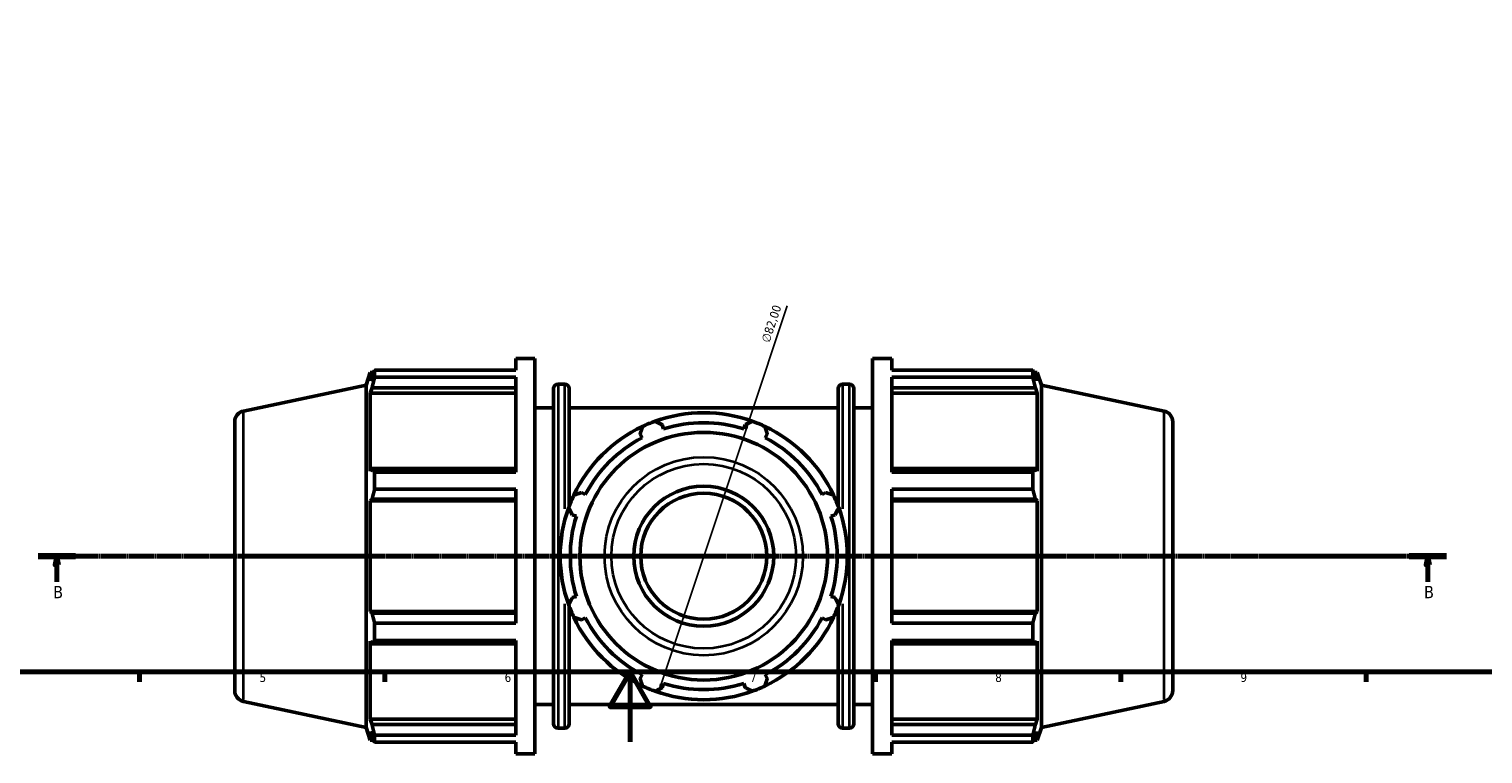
# Model space of a CAD drawing. Header units: millimetres. Extents: x 0 to 1039, y -3 to 953.
# Tile 2 of 8: x 249 to 664, y -3 to 204. Entities that reach past the tile are written whole.
import ezdxf

# ---------------------------------------------------------------- set-up
doc = ezdxf.new("R2010")
doc.units = ezdxf.units.MM
doc.linetypes.add('CHAIN', pattern=[0.7087, 0.4724, -0.0591, 0.1181, -0.0591])
for name, color, linetype, lineweight in [('Border (ISO)', 7, 'Continuous', 70), ('Dimension (ISO)', 7, 'Continuous', 25), ('Section Line (ISO)', 7, 'CHAIN', 70), ('Visible (ISO)', 7, 'Continuous', 50), ('Visible Narrow (ISO)', 7, 'Continuous', 35)]:
    doc.layers.add(name, color=color, linetype=linetype, lineweight=lineweight)
doc.styles.add('Label Text (ISO)', font='tahoma.ttf')
doc.styles.add('Note Text (ISO)', font='tahoma.ttf')
doc.dimstyles.new('Default (ISO)', dxfattribs={"dimtxt": 2.5, "dimasz": 2.5, "dimexe": 3.175, "dimexo": 0, "dimgap": 0.762, "dimtad": 1, "dimrnd": 1e-08, "dimzin": 0, "dimtxsty": 'Note Text (ISO)', "dimcen": 0.09, "dimdle": 10, "dimclrd": 256, "dimclre": 256, "dimclrt": 232, "dimazin": 0, "dimtfac": 1.40208, "dimtmove": 0, "dimatfit": 3, "dimfxl": 1, "dimtolj": 1, "dimtzin": 0, "dimlwd": -1, "dimlwe": -1, "dimarcsym": 0})

# ---------------------------------------------------------------- blocks, each defined once
blk = doc.blocks.new('Borders Default Border')
at = {"layer": 'Border (ISO)'}
for p, q in [((280.33, 20), (280.33, 17.1)), ((350.42, 20), (350.42, 17.1)), ((490.58, 20), (490.58, 17.1)), ((560.67, 20), (560.67, 17.1)), ((630.75, 20), (630.75, 17.1))]:
    blk.add_line(p, q, dxfattribs=at)
at = {"layer": 'Border (ISO)', "flags": 128}
for points in [[(20, 20), (20, 574), (821, 574), (821, 20), (20, 20)], [(420.5, 0), (420.5, 20), (414.73, 10), (426.27, 10), (420.5, 20)]]:
    blk.add_lwpolyline(points, dxfattribs=at)
at = {"layer": 'Border (ISO)', "color": 232, "true_color": 0xca0064, "char_height": 2.5, "attachment_point": 7, "style": 'Note Text (ISO)'}
for s, insert in [('5', (314.64, 17.05)), ('6', (384.66, 17.05)), ('7', (454.77, 17.1)), ('8', (524.81, 17.04)), ('9', (594.88, 17.05))]:
    blk.add_mtext(s, dxfattribs=dict(at, insert=insert))
blk = doc.blocks.new('2dTransSection0')
at = {"layer": 'Section Line (ISO)', "linetype": 'CHAIN'}
blk.add_line((251.38, 53.03), (653.76, 53.03), dxfattribs=at)
at = {"layer": 'Section Line (ISO)', "linetype": 'Continuous', "lineweight": 140}
for p, q in [((251.38, 53.03), (262.1, 53.03)), ((643.04, 53.03), (653.76, 53.03))]:
    blk.add_line(p, q, dxfattribs=at)
at = {"layer": 'Section Line (ISO)', "linetype": 'Continuous'}
for p, q in [((256.74, 53.03), (256.24, 50.53)), ((256.24, 50.53), (257.24, 50.53)), ((256.74, 50.53), (256.74, 53.03)), ((257.24, 50.53), (256.74, 53.03)), ((256.74, 45.7), (256.74, 50.53)), ((648.4, 53.03), (647.9, 50.53)), ((647.9, 50.53), (648.9, 50.53)), ((648.4, 50.53), (648.4, 53.03)), ((648.9, 50.53), (648.4, 53.03)), ((648.4, 45.7), (648.4, 50.53))]:
    blk.add_line(p, q, dxfattribs=at)
at = {"layer": 'Section Line (ISO)', "linetype": 'Continuous', "flags": 128}
for points in [[(257.24, 50.53), (256.74, 53.03), (256.24, 50.53), (257.24, 50.53)], [(648.9, 50.53), (648.4, 53.03), (647.9, 50.53), (648.9, 50.53)]]:
    blk.add_lwpolyline(points, dxfattribs=at)
at = {"layer": 'Section Line (ISO)'}
for points in [[(257.24, 50.53), (256.74, 53.03), (256.24, 50.53), (257.24, 50.53)], [(648.9, 50.53), (648.4, 53.03), (647.9, 50.53), (648.9, 50.53)]]:
    blk.add_solid(points, dxfattribs=at)
at = {"layer": 'Section Line (ISO)', "char_height": 3.5, "attachment_point": 7, "style": 'Label Text (ISO)'}
for insert in [(255.67, 41.03), (647.33, 41.03)]:
    blk.add_mtext('B', dxfattribs=dict(at, insert=insert))
blk = doc.blocks.new('*D15')
at = {"layer": 'Defpoints', "color": 0, "transparency": 16777216}
for p in [(454.51, 91.92), (428.55, 14.14)]:
    blk.add_point(p, dxfattribs=at)
at = {"layer": 'Dimension (ISO)', "transparency": 16777216}
for p, q in [((454.51, 91.92), (465.4, 124.54)), ((429.34, 16.51), (453.72, 89.55))]:
    blk.add_line(p, q, dxfattribs=at)
blk.add_arc((441.53, 53.03), 41, 67.1061, 109.792, dxfattribs=at)
for points in [[(453.32, 89.68), (454.12, 89.42), (454.51, 91.92)], [(428.95, 16.64), (429.74, 16.38), (428.55, 14.14)]]:
    blk.add_solid(points, dxfattribs=at)
at = {"layer": 'Dimension (ISO)', "color": 232, "true_color": 0xca0064, "transparency": 16777216, "insert": (457.91, 114.65), "char_height": 2.5, "attachment_point": 1, "rotation": 71.5431, "style": 'Note Text (ISO)'}
blk.add_mtext('\\A1;∅82,00', dxfattribs=at)

msp = doc.modelspace()

# ---------------------------------------------------------------- linework, layer by layer
at = {"layer": 'Visible (ISO)'}
for p, q in [((387.825, 106.191), (387.825, 109.529)), ((387.825, 109.529), (393.291, 109.529)), ((393.291, -3.471), (393.291, 109.529)), ((489.771, -3.471), (489.771, 109.529)), ((489.771, 109.529), (495.238, 109.529)), ((495.238, 106.191), (495.238, 109.529)), ((345.051, 101.954), (346.227, 105.574)), ((346.227, 105.574), (346.227, 103.142)), ((346.227, 105.574), (347.192, 105.574)), ((346.778, 104.758), (346.227, 103.142)), ((347.512, 106.191), (387.825, 106.191)), ((347.512, 104.148), (347.512, 106.191)), ((387.825, 104.148), (347.512, 104.148)), ((387.825, 77.092), (387.825, 104.148)), ((495.238, 106.191), (535.55, 106.191)), ((495.238, 77.092), (495.238, 104.148)), ((535.55, 104.148), (495.238, 104.148)), ((535.55, 104.148), (535.55, 106.191)), ((535.87, 105.574), (536.835, 105.574)), ((536.835, 103.142), (536.284, 104.758)), ((536.835, 103.142), (536.835, 105.574)), ((538.011, 101.954), (536.835, 105.574)), ((310.026, 94.509), (345.051, 101.954)), ((345.051, 4.104), (345.051, 101.954)), ((346.227, 99.637), (346.778, 101.14)), ((346.778, 101.14), (387.825, 101.14)), ((398.651, 5.134), (398.651, 100.924)), ((399.911, 102.184), (401.858, 102.184)), ((403.118, 100.924), (403.118, 67.361)), ((479.945, 67.361), (479.945, 100.924)), ((481.205, 102.184), (483.151, 102.184)), ((484.411, 100.924), (484.411, 5.134)), ((495.238, 101.14), (536.284, 101.14)), ((536.284, 101.14), (536.835, 99.637)), ((538.011, 4.104), (538.011, 101.954)), ((573.036, 94.509), (538.011, 101.954)), ((387.825, 99.637), (346.227, 99.637)), ((346.227, 99.637), (346.227, 77.291)), ((495.238, 99.637), (536.835, 99.637)), ((536.835, 77.291), (536.835, 99.637)), ((307.531, 91.428), (307.531, 14.63)), ((393.291, 95.404), (398.651, 95.404)), ((403.118, 95.404), (479.945, 95.404)), ((484.411, 95.404), (489.771, 95.404)), ((575.531, 91.428), (575.531, 14.63)), ((423.357, 87.942), (423.925, 86.851)), ((430.065, 89.394), (429.695, 90.567)), ((453.367, 90.567), (452.997, 89.394)), ((459.138, 86.851), (459.706, 87.942)), ((346.778, 78.074), (346.227, 77.291)), ((387.825, 78.074), (346.778, 78.074)), ((347.512, 77.092), (387.825, 77.092)), ((347.512, 72.16), (347.512, 77.092)), ((536.284, 78.074), (495.238, 78.074)), ((495.238, 77.092), (535.55, 77.092)), ((535.55, 72.16), (535.55, 77.092)), ((536.835, 77.291), (536.284, 78.074)), ((387.825, 72.16), (347.512, 72.16)), ((387.825, 33.898), (387.825, 72.16)), ((407.709, 70.635), (406.618, 71.203)), ((476.444, 71.203), (475.353, 70.635)), ((495.238, 33.898), (495.238, 72.16)), ((535.55, 72.16), (495.238, 72.16)), ((346.227, 68.829), (346.778, 69.339)), ((387.825, 68.829), (346.227, 68.829)), ((346.227, 68.829), (346.227, 37.228)), ((346.778, 69.339), (387.825, 69.339)), ((495.238, 69.339), (536.284, 69.339)), ((495.238, 68.829), (536.835, 68.829)), ((536.284, 69.339), (536.835, 68.829)), ((536.835, 37.228), (536.835, 68.829)), ((403.993, 64.865), (405.166, 64.495)), ((477.896, 64.495), (479.07, 64.865)), ((405.166, 41.563), (403.993, 41.193)), ((479.07, 41.193), (477.896, 41.563)), ((403.118, 38.696), (403.118, 5.134)), ((479.945, 5.134), (479.945, 38.696)), ((387.825, 37.228), (346.227, 37.228)), ((346.778, 36.719), (346.227, 37.228)), ((387.825, 36.719), (346.778, 36.719)), ((347.512, 33.898), (387.825, 33.898)), ((347.512, 28.965), (347.512, 33.898)), ((406.618, 34.854), (407.709, 35.422)), ((475.353, 35.422), (476.444, 34.854)), ((495.238, 37.228), (536.835, 37.228)), ((536.284, 36.719), (495.238, 36.719)), ((495.238, 33.898), (535.55, 33.898)), ((535.55, 28.965), (535.55, 33.898)), ((536.835, 37.228), (536.284, 36.719)), ((346.227, 28.766), (346.227, 6.421)), ((346.227, 28.766), (346.778, 27.984)), ((346.778, 27.984), (387.825, 27.984)), ((387.825, 28.965), (347.512, 28.965)), ((387.825, 1.909), (387.825, 28.965)), ((495.238, 1.909), (495.238, 28.965)), ((535.55, 28.965), (495.238, 28.965)), ((495.238, 27.984), (536.284, 27.984)), ((536.284, 27.984), (536.835, 28.766)), ((536.835, 6.421), (536.835, 28.766)), ((423.925, 19.207), (423.357, 18.116)), ((429.695, 15.49), (430.065, 16.664)), ((452.997, 16.664), (453.367, 15.49)), ((459.706, 18.116), (459.138, 19.207)), ((310.026, 11.548), (345.051, 4.104)), ((393.291, 10.654), (398.651, 10.654)), ((403.118, 10.654), (479.945, 10.654)), ((484.411, 10.654), (489.771, 10.654)), ((573.036, 11.548), (538.011, 4.104)), ((387.825, 6.421), (346.227, 6.421)), ((346.778, 4.917), (346.227, 6.421)), ((387.825, 4.917), (346.778, 4.917)), ((495.238, 6.421), (536.835, 6.421)), ((536.284, 4.917), (495.238, 4.917)), ((536.835, 6.421), (536.284, 4.917)), ((345.051, 4.104), (346.227, 0.484)), ((346.227, 2.916), (346.227, 0.484)), ((346.227, 2.916), (346.778, 1.299)), ((346.227, 0.484), (347.192, 0.484)), ((347.512, 1.909), (387.825, 1.909)), ((347.512, -0.134), (347.512, 1.909)), ((399.911, 3.874), (401.858, 3.874)), ((481.205, 3.874), (483.151, 3.874)), ((495.238, 1.909), (535.55, 1.909)), ((535.55, -0.134), (535.55, 1.909)), ((535.87, 0.484), (536.835, 0.484)), ((536.284, 1.299), (536.835, 2.916)), ((538.011, 4.104), (536.835, 0.484)), ((536.835, 0.484), (536.835, 2.916)), ((387.825, -0.134), (347.512, -0.134)), ((387.825, -3.471), (387.825, -0.134)), ((387.825, -3.471), (393.291, -3.471)), ((489.771, -3.471), (495.238, -3.471)), ((495.238, -3.471), (495.238, -0.134)), ((535.55, -0.134), (495.238, -0.134))]:
    msp.add_line(p, q, dxfattribs=at)
for radius in [35.386, 20, 18]:
    msp.add_circle((441.531, 53.029), radius, dxfattribs=at)
for centre, radius, start, end in [((399.911, 100.924), 1.26, 90, 180), ((401.858, 100.924), 1.26, 0, 90), ((481.205, 100.924), 1.26, 90, 180), ((483.151, 100.924), 1.26, 0, 90), ((310.681, 91.428), 3.15, 102, 180), ((441.531, 53.029), 41, 109.79198, 115.20802), ((441.531, 53.029), 41, 70.20802, 109.79198), ((441.531, 53.029), 41, 64.79198, 70.20802), ((572.381, 91.428), 3.15, 0, 78), ((441.531, 53.029), 41, 115.20802, 154.79198), ((441.531, 53.029), 38.13, 72.5, 107.5), ((441.531, 53.029), 41, 25.20802, 64.79198), ((441.531, 53.029), 38.13, 117.5, 152.5), ((441.531, 53.029), 38.13, 27.5, 62.5), ((441.531, 53.029), 41, 160.20802, 199.79198), ((441.531, 53.029), 41, 154.79198, 160.20802), ((441.531, 53.029), 41, 19.79198, 25.20802), ((441.531, 53.029), 41, 340.20802, 19.79198), ((441.531, 53.029), 38.13, 162.5, 197.5), ((441.531, 53.029), 38.13, 342.5, 17.5), ((441.531, 53.029), 41, 199.79198, 205.20802), ((441.531, 53.029), 41, 334.79198, 340.20802), ((441.531, 53.029), 41, 205.20802, 244.79198), ((441.531, 53.029), 38.13, 207.5, 242.5), ((441.531, 53.029), 41, 295.20802, 334.79198), ((441.531, 53.029), 38.13, 297.5, 332.5), ((441.531, 53.029), 38.13, 252.5, 287.5), ((310.681, 14.63), 3.15, 180, 258), ((441.531, 53.029), 41, 244.79198, 250.20802), ((441.531, 53.029), 41, 250.20802, 289.79198), ((441.531, 53.029), 41, 289.79198, 295.20802), ((572.381, 14.63), 3.15, 282, 0), ((399.911, 5.134), 1.26, 180, 270), ((401.858, 5.134), 1.26, 270, 0), ((481.205, 5.134), 1.26, 180, 270), ((483.151, 5.134), 1.26, 270, 0)]:
    msp.add_arc(centre, radius, start, end, dxfattribs=at)
for points, weights in [([(346.778, 104.758), (347.131, 105.46), (347.512, 106.191)], [1.002244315, 1.00153039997, 1]), ([(347.512, 104.148), (347.131, 102.614), (346.778, 101.14)], [1, 1.00153039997, 1.002244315]), ([(535.55, 106.191), (535.932, 105.46), (536.284, 104.758)], [1, 1.00153039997, 1.002244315]), ([(536.284, 101.14), (535.932, 102.614), (535.55, 104.148)], [1.002244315, 1.00153039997, 1]), ([(427.648, 91.607), (428.693, 91.076), (429.695, 90.567)], [1, 1.00156905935, 1.00232169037]), ([(453.367, 90.567), (454.37, 91.076), (455.414, 91.607)], [1.00232169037, 1.00156905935, 1]), ([(423.357, 87.942), (423.706, 89.011), (424.069, 90.124)], [1.00232169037, 1.00156905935, 1]), ([(458.993, 90.124), (459.357, 89.011), (459.706, 87.942)], [1, 1.00156905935, 1.00232169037]), ([(346.778, 78.074), (347.131, 77.593), (347.512, 77.092)], [1.002244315, 1.00153039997, 1]), ([(535.55, 77.092), (535.932, 77.593), (536.284, 78.074)], [1, 1.00153039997, 1.002244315]), ([(347.512, 72.16), (347.131, 70.721), (346.778, 69.339)], [1, 1.00153039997, 1.002244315]), ([(404.436, 70.491), (405.549, 70.854), (406.618, 71.203)], [1, 1.00156905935, 1.00232169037]), ([(476.444, 71.203), (477.513, 70.854), (478.627, 70.491)], [1.00232169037, 1.00156905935, 1]), ([(536.284, 69.339), (535.932, 70.721), (535.55, 72.16)], [1.002244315, 1.00153039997, 1]), ([(403.993, 64.865), (403.484, 65.867), (402.953, 66.912)], [1.00232169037, 1.00156905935, 1]), ([(480.109, 66.912), (479.579, 65.867), (479.07, 64.865)], [1, 1.00156905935, 1.00232169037]), ([(402.953, 39.146), (403.484, 40.19), (403.993, 41.193)], [1, 1.00156905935, 1.00232169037]), ([(479.07, 41.193), (479.579, 40.19), (480.109, 39.146)], [1.00232169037, 1.00156905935, 1]), ([(346.778, 36.719), (347.131, 35.337), (347.512, 33.898)], [1.002244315, 1.00153039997, 1]), ([(406.618, 34.854), (405.549, 35.203), (404.436, 35.567)], [1.00232169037, 1.00156905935, 1]), ([(478.627, 35.567), (477.513, 35.203), (476.444, 34.854)], [1, 1.00156905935, 1.00232169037]), ([(535.55, 33.898), (535.932, 35.337), (536.284, 36.719)], [1, 1.00153039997, 1.002244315]), ([(347.512, 28.965), (347.131, 28.464), (346.778, 27.984)], [1, 1.00153039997, 1.002244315]), ([(536.284, 27.984), (535.932, 28.464), (535.55, 28.965)], [1.002244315, 1.00153039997, 1]), ([(424.069, 15.933), (423.706, 17.047), (423.357, 18.116)], [1, 1.00156905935, 1.00232169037]), ([(459.706, 18.116), (459.357, 17.047), (458.993, 15.933)], [1.00232169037, 1.00156905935, 1]), ([(429.695, 15.49), (428.693, 14.981), (427.648, 14.451)], [1.00232169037, 1.00156905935, 1]), ([(455.414, 14.451), (454.37, 14.981), (453.367, 15.49)], [1, 1.00156905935, 1.00232169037]), ([(346.778, 4.917), (347.131, 3.444), (347.512, 1.909)], [1.002244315, 1.00153039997, 1]), ([(535.55, 1.909), (535.932, 3.444), (536.284, 4.917)], [1, 1.00153039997, 1.002244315]), ([(347.512, -0.134), (347.131, 0.597), (346.778, 1.299)], [1, 1.00153039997, 1.002244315]), ([(536.284, 1.299), (535.932, 0.597), (535.55, -0.134)], [1.002244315, 1.00153039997, 1])]:
    msp.add_rational_spline(points, weights, degree=2, dxfattribs=at)
at = {"layer": 'Visible Narrow (ISO)'}
for p, q in [((399.911, 101.579), (399.911, 4.479)), ((401.858, 66.612), (401.858, 102.07)), ((481.205, 102.07), (481.205, 66.612)), ((483.151, 4.479), (483.151, 101.579)), ((310.026, 12.059), (310.026, 93.998)), ((573.036, 12.059), (573.036, 93.998)), ((401.858, 3.987), (401.858, 39.445)), ((481.205, 39.445), (481.205, 3.987))]:
    msp.add_line(p, q, dxfattribs=at)
for radius in [28.337, 26.38]:
    msp.add_circle((441.531, 53.029), radius, dxfattribs=at)

# ---------------------------------------------------------------- block references
msp.add_blockref('Borders Default Border', (0, 0))
at = {"layer": 'Section Line (ISO)'}
msp.add_blockref('2dTransSection0', (0, 0), dxfattribs=at)

# ---------------------------------------------------------------- dimensions: what is measured, and where the dimension line sits
at = {"layer": 'Dimension (ISO)'}
dim = msp.add_diameter_dim_2p(p1=(428.551, 14.138), p2=(454.511, 91.92), dimstyle='Default (ISO)', override={"dimdec": 2, "dimlfac": 1, "dimtp": 0, "dimtm": 0, "dimtdec": 2, "dimatfit": 2}, dxfattribs=at)
dim.commit()
dim.dimension.update_dxf_attribs({"geometry": '*D15', "text_midpoint": (463.418, 118.605), "dimtype": 163})

doc.saveas('drawing.dxf')
